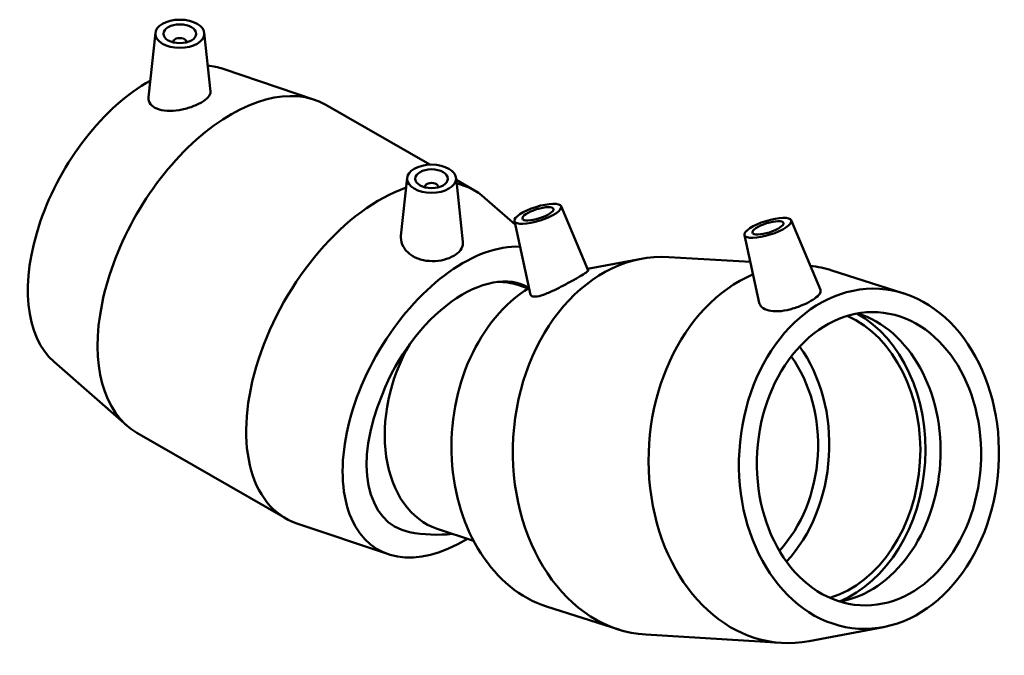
# Model space of a CAD drawing. Header units: millimetres. Extents: x -58 to 1554, y -786 to 1076.
# Tile 8 of 8: x 1252 to 1554, y 881 to 1076. Entities that reach past the tile are written whole.
import ezdxf

# ---------------------------------------------------------------- set-up
doc = ezdxf.new("R2010")
doc.units = ezdxf.units.MM
doc.layers.add('Visible (ANSI)', color=7, linetype='Continuous', lineweight=50)

msp = doc.modelspace()

# ---------------------------------------------------------------- linework, layer by layer
at = {"layer": 'Visible (ANSI)'}
for p, q in [((1293.617, 1071.969), (1291.508, 1052.305)), ((1308.588, 1071.969), (1310.513, 1054.012)), ((1299.102, 1069.251), (1299.102, 1069.064)), ((1303.102, 1069.251), (1303.102, 1069.064)), ((1314.352, 1060.965), (1342.351, 1051.49)), ((1345.857, 1049.909), (1377.692, 1031.577)), ((1370.776, 1027.536), (1368.871, 1009.767)), ((1385.748, 1027.536), (1387.853, 1007.895)), ((1385.816, 1026.898), (1391.395, 1023.686)), ((1376.262, 1024.631), (1376.262, 1024.817)), ((1380.262, 1024.631), (1380.262, 1024.817)), ((1403.922, 1013.225), (1394.522, 1021.447)), ((1417.986, 1018.821), (1426.237, 999.116)), ((1403.685, 1014.313), (1408.601, 991.705)), ((1488.475, 1014.514), (1497.403, 993.193)), ((1474.174, 1010.007), (1478.691, 989.232)), ((1426.038, 999.592), (1442.54, 1002.719)), ((1450.98, 1003.259), (1475.973, 1001.733)), ((1522.962, 992.101), (1500.892, 999.154)), ((1407.861, 993.627), (1404.661, 994.683)), ((1262.593, 971.085), (1284.842, 951.624)), ((1287.969, 949.385), (1333.507, 923.162)), ((1365.012, 912.106), (1337.013, 921.581)), ((1391.12, 916.255), (1379.984, 919.931)), ((1413.524, 896.093), (1435.595, 889.039)), ((1443.906, 887.475), (1485.507, 884.934)), ((1516.711, 889.789), (1493.947, 885.474))]:
    msp.add_line(p, q, dxfattribs=at)
msp.add_arc((1379.787, 961.445), 43.332, 259.0152, 276.45581, dxfattribs=at)
for centre, major_axis, ratio in [((1301.102, 1071.703), (-7.5, 0), 0.5758617), ((1301.102, 1071.703), (-5, 0), 0.5758617), ((1378.262, 1027.27), (-7.5, 0), 0.5758617), ((1378.262, 1027.27), (-5, 0), 0.5758617), ((1410.853, 1016.511), (-7.153, -2.255), 0.2909442), ((1410.853, 1016.511), (-4.769, -1.503), 0.2909442), ((1481.342, 1012.205), (-7.153, -2.255), 0.2909442), ((1481.342, 1012.205), (-4.769, -1.503), 0.2909442), ((1512.299, 941.405), (-3.183, -52.103), 0.7623384), ((1512.299, 941.405), (-2.744, -44.916), 0.7623384)]:
    msp.add_ellipse(centre, major_axis=major_axis, ratio=ratio, dxfattribs=at)
for centre, major_axis, ratio, start_param, end_param in [((1301.102, 1069.251), (-2, 0), 0.5758617, 2.9729035, 6.4518745), ((1291.457, 1014.306), (26.049, 45.236), 0.5780931, 0.1143922, 0.2675649), ((1291.457, 1014.306), (-26.049, -45.236), 0.5780931, 3.9091254, 6.1687931), ((1316.913, 999.647), (28.944, 50.262), 0.5780931, 0, 3.1415927), ((1378.262, 1024.817), (-2, 0), 0.5758617, 2.9729035, 6.4518745), ((1362.451, 973.424), (-28.944, -50.262), 0.5780931, 3.7286401, 6.3975775), ((1362.451, 973.424), (28.944, 50.262), 0.5780931, 6.1687931, 6.4570711), ((1387.907, 958.765), (26.049, 45.236), 0.5780931, 0.2896528, 3.9609253), ((1447.443, 945.367), (3.537, 57.892), 0.7623384, 0, 3.1415926), ((1489.044, 942.826), (3.537, 57.892), 0.7623384, 6.0922478, 6.2438048), ((1387.907, 958.765), (20.211, 35.097), 0.5780931, 6.2823603, 8.109267), ((1489.044, 942.826), (3.537, 57.892), 0.7623384, 0.3602731, 3.3325301), ((1424.188, 946.788), (-3.183, -52.103), 0.7623384, 3.6359364, 6.0922478), ((1392.323, 957.307), (12.338, 37.376), 0.6851888, 0, 0.230087), ((1493.695, 942.542), (-2.744, -44.916), 0.7623384, 0.2751179, 2.8664748), ((1493.695, 942.542), (-2.869, -46.953), 0.7623384, 0.3485398, 2.7930529), ((1499.896, 942.163), (-2.744, -44.916), 0.7623384, 0.1821119, 2.9594808), ((1392.323, 957.307), (-12.338, -37.376), 0.6851888, 4.4077442, 6.2831853), ((1465.789, 944.247), (2.744, 44.916), 0.7623384, 3.888198, 5.5365799), ((1465.789, 944.247), (2.47, 40.425), 0.7623384, 3.8851367, 5.5396413), ((1387.907, 956.769), (-20.851, -36.209), 0.5780931, 4.9171982, 6.4791408)]:
    msp.add_ellipse(centre, major_axis=major_axis, ratio=ratio, start_param=start_param, end_param=end_param, dxfattribs=at)
for points, knots in [([(1310.513, 1054.012), (1310.519, 1053.96), (1310.522, 1053.908), (1310.526, 1053.365), (1310.292, 1052.814), (1309.316, 1051.707), (1308.574, 1051.147), (1306.848, 1050.153), (1305.757, 1049.658), (1303.383, 1048.836), (1302.1, 1048.512), (1299.679, 1048.116), (1298.379, 1048.024), (1295.996, 1048.164), (1294.913, 1048.399), (1294.066, 1048.756)], [3.5319354, 3.5319354, 3.5319354, 3.5319354, 3.5707219, 3.5707219, 3.9368408, 3.9368408, 4.3029598, 4.3029598, 4.6690787, 4.6690787, 5.0351976, 5.0351976, 5.4101877, 5.4101877, 5.7851778, 5.7851778, 5.7851778, 5.7851778]), ([(1294.066, 1048.756), (1293.269, 1049.091), (1292.58, 1049.577), (1291.681, 1050.743), (1291.472, 1051.422), (1291.495, 1052.152), (1291.5, 1052.228), (1291.509, 1052.305)], [0, 0, 0, 0, 0.35222822, 0.35222822, 0.70445645, 0.70445645, 0.74498095, 0.74498095, 0.74498095, 0.74498095]), ([(1371.795, 1003.995), (1370.898, 1004.643), (1370.126, 1005.476), (1369.1, 1007.298), (1368.846, 1008.285), (1368.841, 1009.383), (1368.851, 1009.575), (1368.872, 1009.767)], [0, 0, 0, 0, 0.37499009, 0.37499009, 0.74998018, 0.74998018, 0.82835871, 0.82835871, 0.82835871, 0.82835871]), ([(1387.852, 1007.895), (1387.87, 1007.738), (1387.876, 1007.583), (1387.851, 1006.732), (1387.598, 1006.01), (1386.618, 1004.69), (1385.891, 1004.09), (1384.227, 1003.132), (1383.177, 1002.708), (1380.874, 1002.138), (1379.622, 1001.994), (1377.273, 1002.013), (1376.017, 1002.178), (1373.699, 1002.863), (1372.638, 1003.386), (1371.795, 1003.995)], [3.5921861, 3.5921861, 3.5921861, 3.5921861, 3.6688925, 3.6688925, 4.0218497, 4.0218497, 4.3748069, 4.3748069, 4.7277641, 4.7277641, 5.0807213, 5.0807213, 5.4329495, 5.4329495, 5.7851778, 5.7851778, 5.7851778, 5.7851778]), ([(1426.235, 999.115), (1426.251, 999.079), (1426.237, 999.033), (1426.076, 998.82), (1425.729, 998.564), (1424.602, 997.85), (1423.821, 997.389), (1422.095, 996.395), (1421.044, 995.801), (1418.821, 994.586), (1417.649, 993.967), (1415.474, 992.893), (1414.326, 992.369), (1412.249, 991.571), (1411.32, 991.299), (1410.603, 991.184)], [3.4364939, 3.4364939, 3.4364939, 3.4364939, 3.5707219, 3.5707219, 3.9368408, 3.9368408, 4.3029598, 4.3029598, 4.6690787, 4.6690787, 5.0351976, 5.0351976, 5.4101877, 5.4101877, 5.7851778, 5.7851778, 5.7851778, 5.7851778]), ([(1481.613, 986.846), (1482.438, 986.645), (1483.468, 986.563), (1485.705, 986.694), (1486.914, 986.905), (1489.178, 987.482), (1490.388, 987.885), (1492.631, 988.8), (1493.666, 989.309), (1495.33, 990.267), (1496.073, 990.782), (1497.112, 991.758), (1497.408, 992.221), (1497.501, 992.815), (1497.478, 993.007), (1497.401, 993.192)], [0, 0, 0, 0, 0.3522282, 0.3522282, 0.7044564, 0.7044564, 1.0574137, 1.0574137, 1.4103709, 1.4103709, 1.7633281, 1.7633281, 2.1162853, 2.1162853, 2.2870764, 2.2870764, 2.2870764, 2.2870764]), ([(1410.603, 991.184), (1409.931, 991.075), (1409.362, 991.091), (1408.782, 991.348), (1408.647, 991.508), (1408.603, 991.706)], [0, 0, 0, 0, 0.35222822, 0.35222822, 0.58272859, 0.58272859, 0.58272859, 0.58272859]), ([(1478.692, 989.233), (1478.796, 988.763), (1479.05, 988.31), (1479.969, 987.433), (1480.735, 987.059), (1481.613, 986.846)], [5.11965728, 5.11965728, 5.11965728, 5.11965728, 5.41018767, 5.41018767, 5.78517776, 5.78517776, 5.78517776, 5.78517776])]:
    msp.add_open_spline(points, degree=3, knots=knots, dxfattribs=at)
msp.add_open_spline([(1407.506, 994.193), (1407.712, 994.062), (1407.917, 993.928), (1408.12, 993.789)], degree=3, dxfattribs=at)

doc.saveas('drawing.dxf')
